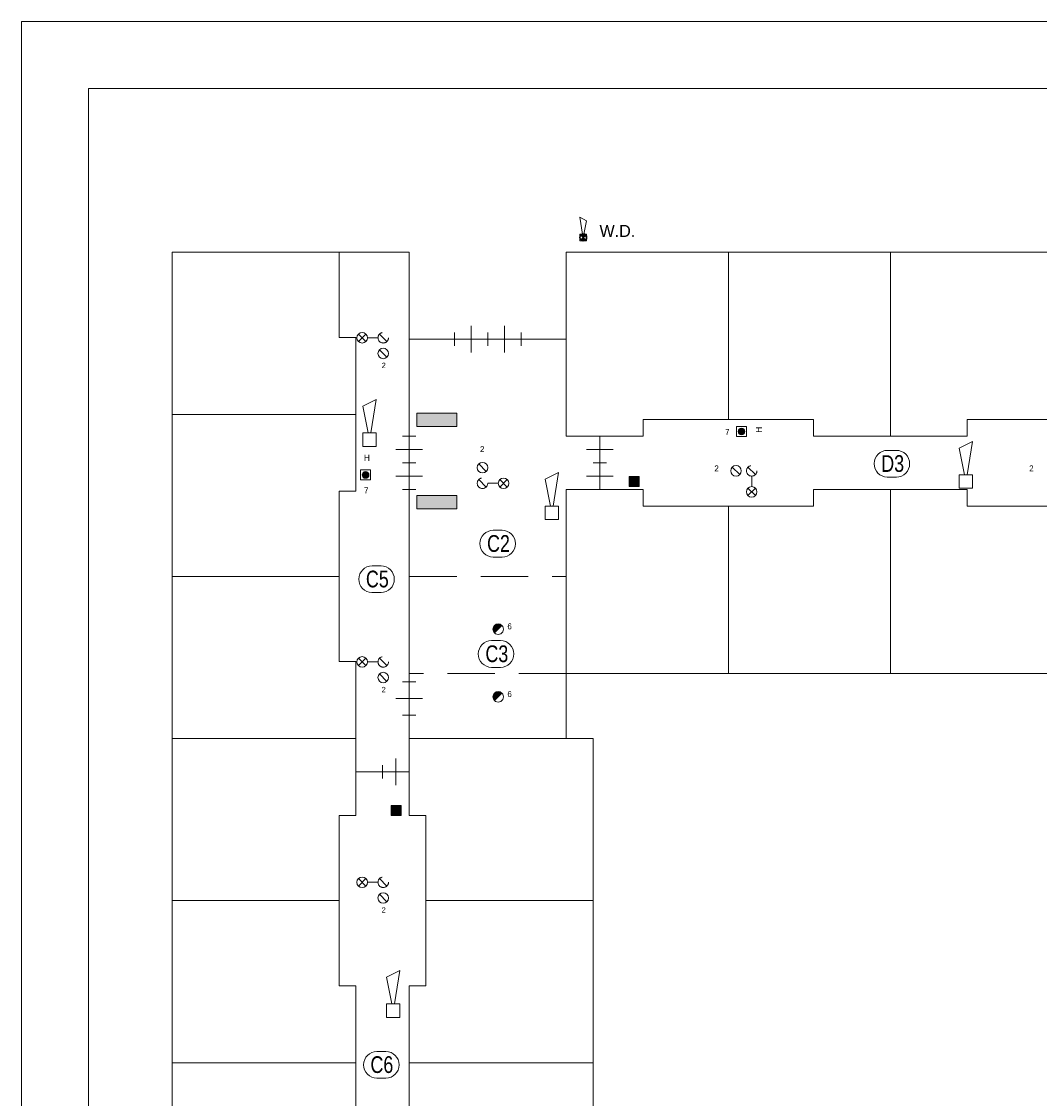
# Model space of a CAD drawing. Header units: millimetres. Extents: x -10 to 169, y 0 to 119.
# Tile 7 of 19: x 0 to 30, y 87 to 119. Entities that reach past the tile are written whole.
import ezdxf
from ezdxf.enums import TextEntityAlignment as Align

# ---------------------------------------------------------------- set-up
doc = ezdxf.new("R2010")
doc.units = ezdxf.units.MM
doc.linetypes.add('DGN2', pattern=[1.424392, 0.712196, -0.712196])
doc.linetypes.add('DGN3', pattern=[2.136588, 1.424392, -0.712196])
for name, color, linetype in [('19', 7, 'Continuous'), ('31', 7, 'Continuous'), ('52', 7, 'Continuous'), ('56', 7, 'Continuous'), ('BINNENMUUR', 7, 'Continuous'), ('BOUWKUNDE', 7, 'Continuous'), ('KADER', 7, 'Continuous'), ('SYMBOLEN', 7, 'Continuous')]:
    doc.layers.add(name, color=color, linetype=linetype)
doc.styles.add('dgn000', font='dgn000.shx')
doc.styles.add('dgn001', font='dgn001.shx')
doc.styles.add('dgn003', font='dgn003.shx')

# ---------------------------------------------------------------- blocks, each defined once
blk = doc.blocks.new('20228')
at = {"layer": 'BOUWKUNDE', "color": 1, "linetype": 'Continuous', "lineweight": 0}
for p, q in [((0.5, 0), (0.5, 0.4)), ((0, -0.2), (0, 0.2)), ((0, 0), (1, 0)), ((0.5, -0.4), (0.5, 0)), ((1, -0.2), (1, 0.2))]:
    blk.add_line(p, q, dxfattribs=at)
blk = doc.blocks.new('20229')
at = {"layer": 'BOUWKUNDE', "color": 1, "linetype": 'Continuous', "lineweight": 0}
for p, q in [((0.5, 0), (0.5, 0.4)), ((0, -0.2), (0, 0.2)), ((0, 0), (1, 0)), ((0.5, -0.4), (0.5, 0)), ((1, -0.2), (1, 0.2))]:
    blk.add_line(p, q, dxfattribs=at)
blk = doc.blocks.new('20238')
at = {"layer": 'BOUWKUNDE', "color": 1, "linetype": 'Continuous', "lineweight": 0}
for p, q in [((-0.2, 0), (0.2, 0)), ((0, 0), (0, -0.8)), ((-0.4, -0.4), (0, -0.4)), ((0, -0.4), (0.4, -0.4)), ((-0.2, -0.8), (0.2, -0.8))]:
    blk.add_line(p, q, dxfattribs=at)
blk = doc.blocks.new('20239')
at = {"layer": 'BOUWKUNDE', "color": 1, "linetype": 'Continuous', "lineweight": 0}
for p, q in [((-0.2, 0), (0.2, 0)), ((0, 0), (0, -0.8)), ((-0.4, -0.4), (0, -0.4)), ((0, -0.4), (0.4, -0.4)), ((-0.2, -0.8), (0.2, -0.8))]:
    blk.add_line(p, q, dxfattribs=at)
blk = doc.blocks.new('20242')
at = {"layer": 'BOUWKUNDE', "color": 1, "linetype": 'Continuous', "lineweight": 0}
for p, q in [((-0.2, 0), (0.2, 0)), ((0, 0), (0, -0.8)), ((-0.4, -0.4), (0, -0.4)), ((0, -0.4), (0.4, -0.4)), ((-0.2, -0.8), (0.2, -0.8))]:
    blk.add_line(p, q, dxfattribs=at)
blk = doc.blocks.new('20243')
at = {"layer": 'BOUWKUNDE', "color": 1, "linetype": 'Continuous', "lineweight": 0}
for p, q in [((-0.2, 0), (0.2, 0)), ((0, 0), (0, -0.8)), ((-0.4, -0.4), (0, -0.4)), ((0, -0.4), (0.4, -0.4)), ((-0.2, -0.8), (0.2, -0.8))]:
    blk.add_line(p, q, dxfattribs=at)
blk = doc.blocks.new('20244')
at = {"layer": 'BOUWKUNDE', "color": 1, "linetype": 'Continuous', "lineweight": 0}
for p, q in [((0.4, 0), (0.4, 0.4)), ((0, -0.2), (0, 0.2)), ((0, 0), (0.8, 0)), ((0.4, -0.4), (0.4, 0)), ((0.8, -0.2), (0.8, 0.2))]:
    blk.add_line(p, q, dxfattribs=at)
blk = doc.blocks.new('20252')
at = {"layer": 'BOUWKUNDE', "color": 1, "linetype": 'Continuous', "lineweight": 0}
for p, q in [((0.2, 1), (-0.2, 1)), ((0, 0), (0, 1)), ((0, 0.5), (-0.4, 0.5)), ((0.4, 0.5), (0, 0.5)), ((0.2, 0), (-0.2, 0))]:
    blk.add_line(p, q, dxfattribs=at)
blk = doc.blocks.new('EAF18')
at = {"layer": '56', "color": 1, "linetype": 'Continuous', "lineweight": 0, "flags": 128}
blk.add_lwpolyline([(-0.13, 0.4), (0.136, 0.4), (0.134, 0.4, -1), (0.134, -0.4), (0.136, -0.4), (-0.13, -0.4), (-0.134, -0.4, -0.994544), (-0.13, 0.4)], format="xyb", dxfattribs=at)
at = {"layer": '56', "color": 2, "linetype": 'Continuous', "lineweight": 13, "style": 'dgn003', "width": 0.8}
blk.add_text('C2', height=0.5, dxfattribs=at).set_placement((0.026, 0.006), align=Align.MIDDLE_CENTER)
blk = doc.blocks.new('EAF19')
at = {"layer": '56', "color": 1, "linetype": 'Continuous', "lineweight": 0, "flags": 128}
blk.add_lwpolyline([(-0.13, 0.4), (0.136, 0.4), (0.134, 0.4, -1), (0.134, -0.4), (0.136, -0.4), (-0.13, -0.4), (-0.134, -0.4, -0.994544), (-0.13, 0.4)], format="xyb", dxfattribs=at)
at = {"layer": '56', "color": 2, "linetype": 'Continuous', "lineweight": 13, "style": 'dgn003', "width": 0.8}
blk.add_text('C3', height=0.5, dxfattribs=at).set_placement((0.026, 0.006), align=Align.MIDDLE_CENTER)
blk = doc.blocks.new('EAF110')
at = {"layer": '56', "color": 1, "linetype": 'Continuous', "lineweight": 0, "flags": 128}
blk.add_lwpolyline([(-0.13, 0.4), (0.136, 0.4), (0.134, 0.4, -1), (0.134, -0.4), (0.136, -0.4), (-0.13, -0.4), (-0.134, -0.4, -0.994544), (-0.13, 0.4)], format="xyb", dxfattribs=at)
at = {"layer": '56', "color": 2, "linetype": 'Continuous', "lineweight": 13, "style": 'dgn003', "width": 0.8}
blk.add_text('C5', height=0.5, dxfattribs=at).set_placement((0.026, 0.006), align=Align.MIDDLE_CENTER)
blk = doc.blocks.new('EAF111')
at = {"layer": '56', "color": 1, "linetype": 'Continuous', "lineweight": 0, "flags": 128}
blk.add_lwpolyline([(-0.13, 0.4), (0.136, 0.4), (0.134, 0.4, -1), (0.134, -0.4), (0.136, -0.4), (-0.13, -0.4), (-0.134, -0.4, -0.994544), (-0.13, 0.4)], format="xyb", dxfattribs=at)
at = {"layer": '56', "color": 2, "linetype": 'Continuous', "lineweight": 13, "style": 'dgn003', "width": 0.8}
blk.add_text('C6', height=0.5, dxfattribs=at).set_placement((0.016, 0.006), align=Align.MIDDLE_CENTER)
blk = doc.blocks.new('EAF118')
at = {"layer": '56', "color": 1, "linetype": 'Continuous', "lineweight": 0, "flags": 128}
blk.add_lwpolyline([(-0.13, 0.4), (0.136, 0.4), (0.134, 0.4, -1), (0.134, -0.4), (0.136, -0.4), (-0.13, -0.4), (-0.134, -0.4, -0.994544), (-0.13, 0.4)], format="xyb", dxfattribs=at)
at = {"layer": '56', "color": 2, "linetype": 'Continuous', "lineweight": 13, "style": 'dgn003', "width": 0.8}
blk.add_text('D3', height=0.5, dxfattribs=at).set_placement((0.026, 0.006), align=Align.MIDDLE_CENTER)
blk = doc.blocks.new('AnonymousCell109')
at = {"layer": 'KADER', "color": 1, "linetype": 'Continuous', "lineweight": 0}
for p, q in [((-0.204, 0.123), (-0.426, 0.346)), ((-0.426, 0.123), (-0.204, 0.346)), ((0.426, 0.123), (0.204, 0.346)), ((0.158, 0.235), (-0.158, 0.235)), ((0.426, -0.346), (0.204, -0.123))]:
    blk.add_line(p, q, dxfattribs=at)
for centre in [(-0.315, 0.235), (0.315, -0.234)]:
    blk.add_circle(centre, 0.158, dxfattribs=at)
at = {"layer": 'KADER', "color": 1, "linetype": 'DGN2', "lineweight": 0}
blk.add_circle((0.315, 0.235), 0.157, dxfattribs=at)
blk = doc.blocks.new('AnonymousCell110')
at = {"layer": 'KADER', "color": 1, "linetype": 'Continuous', "lineweight": 0}
for p, q in [((-0.204, 0.123), (-0.426, 0.346)), ((-0.426, 0.123), (-0.204, 0.346)), ((0.426, 0.123), (0.204, 0.346)), ((0.158, 0.235), (-0.158, 0.235)), ((0.426, -0.346), (0.204, -0.123))]:
    blk.add_line(p, q, dxfattribs=at)
for centre in [(-0.315, 0.235), (0.315, -0.234)]:
    blk.add_circle(centre, 0.158, dxfattribs=at)
at = {"layer": 'KADER', "color": 1, "linetype": 'DGN2', "lineweight": 0}
blk.add_circle((0.315, 0.235), 0.157, dxfattribs=at)
blk = doc.blocks.new('AnonymousCell111')
at = {"layer": 'KADER', "color": 1, "linetype": 'Continuous', "lineweight": 0}
for p, q in [((-0.204, 0.123), (-0.426, 0.346)), ((-0.426, 0.123), (-0.204, 0.346)), ((0.426, 0.123), (0.204, 0.346)), ((0.158, 0.235), (-0.158, 0.235)), ((0.426, -0.346), (0.204, -0.123))]:
    blk.add_line(p, q, dxfattribs=at)
for centre in [(-0.315, 0.235), (0.315, -0.234)]:
    blk.add_circle(centre, 0.158, dxfattribs=at)
at = {"layer": 'KADER', "color": 1, "linetype": 'DGN2', "lineweight": 0}
blk.add_circle((0.315, 0.235), 0.157, dxfattribs=at)
blk = doc.blocks.new('EAD08')
at = {"layer": 'SYMBOLEN'}
h = blk.add_hatch(color=3, dxfattribs=at)
edge = h.paths.add_edge_path()
edge.add_arc((0, 0), 0.1, 0, 360)
at = {"layer": 'SYMBOLEN', "color": 3, "linetype": 'Continuous', "lineweight": 0}
blk.add_circle((0, 0), 0.1, dxfattribs=at)
blk = doc.blocks.new('AnonymousCell114')
at = {"layer": 'SYMBOLEN', "color": 1, "linetype": 'Continuous', "lineweight": 0, "flags": 128}
blk.add_lwpolyline([(0.184, 0.24), (-0.116, 0.24), (-0.116, -0.06), (0.184, -0.06), (0.184, 0.24)], dxfattribs=at)
at = {"color": 1, "linetype": 'Continuous', "lineweight": 0}
blk.add_blockref('EAD08', (0.034, 0.09), dxfattribs=at)
blk = doc.blocks.new('AnonymousCell115')
at = {"layer": 'KADER', "color": 1, "linetype": 'Continuous', "lineweight": 0}
for p, q in [((-0.426, 0.346), (-0.204, 0.123)), ((-0.426, -0.123), (-0.204, -0.346)), ((-0.158, -0.235), (0.158, -0.235)), ((0.204, -0.123), (0.426, -0.346)), ((0.426, -0.123), (0.204, -0.346))]:
    blk.add_line(p, q, dxfattribs=at)
for centre in [(-0.315, 0.234), (0.315, -0.235)]:
    blk.add_circle(centre, 0.158, dxfattribs=at)
at = {"layer": 'KADER', "color": 1, "linetype": 'DGN2', "lineweight": 0}
blk.add_circle((-0.315, -0.235), 0.157, dxfattribs=at)
blk = doc.blocks.new('200')
at = {"layer": 'BINNENMUUR', "color": 1, "linetype": 'Continuous', "lineweight": 0}
for p, q in [((0, -0.25), (0, 0.25)), ((4.7, -0.25), (4.7, 0.25))]:
    blk.add_line(p, q, dxfattribs=at)
at = {"layer": 'BINNENMUUR', "color": 1, "linetype": 'DGN3', "lineweight": 0}
blk.add_line((0, 0), (4.7, 0), dxfattribs=at)
blk = doc.blocks.new('2001')
at = {"layer": 'BINNENMUUR', "color": 1, "linetype": 'Continuous', "lineweight": 0}
for p, q in [((-4.7, 0.25), (-4.7, -0.25)), ((0, 0.25), (0, -0.25))]:
    blk.add_line(p, q, dxfattribs=at)
at = {"layer": 'BINNENMUUR', "color": 1, "linetype": 'DGN3', "lineweight": 0}
blk.add_line((0, 0), (-4.7, 0), dxfattribs=at)
blk = doc.blocks.new('AnonymousCell116')
at = {"layer": 'BINNENMUUR'}
h = blk.add_hatch(color=1, dxfattribs=at)
edge = h.paths.add_edge_path()
edge.add_arc((-0.114, -0.052), 0.158, 45.1393, 225.1182, ccw=False)
edge.add_line((-0.003, 0.06), (-0.003, 0.06))
edge.add_line((-0.003, 0.06), (-0.225, -0.163))
at = {"layer": 'BINNENMUUR', "color": 1, "linetype": 'Continuous', "lineweight": 0, "flags": 128}
blk.add_lwpolyline([(-0.225, -0.163, -0.999816), (-0.003, 0.06), (-0.003, 0.06), (-0.225, -0.163)], format="xyb", dxfattribs=at)
at = {"layer": 'KADER', "color": 1, "linetype": 'Continuous', "lineweight": 0}
blk.add_arc((-0.114, -0.052), 0.158, 225.1182, 45.1393, dxfattribs=at)
at = {"layer": 'BINNENMUUR', "color": 1, "linetype": 'Continuous', "lineweight": 0, "style": 'dgn001'}
blk.add_text('6', height=0.18, dxfattribs=at).set_placement((0.16, -0.059))
blk = doc.blocks.new('AnonymousCell117')
at = {"layer": 'BINNENMUUR'}
h = blk.add_hatch(color=1, dxfattribs=at)
edge = h.paths.add_edge_path()
edge.add_arc((-0.114, -0.052), 0.158, 45.1393, 225.1182, ccw=False)
edge.add_line((-0.003, 0.06), (-0.003, 0.06))
edge.add_line((-0.003, 0.06), (-0.225, -0.163))
at = {"layer": 'BINNENMUUR', "color": 1, "linetype": 'Continuous', "lineweight": 0, "flags": 128}
blk.add_lwpolyline([(-0.225, -0.163, -0.999816), (-0.003, 0.06), (-0.003, 0.06), (-0.225, -0.163)], format="xyb", dxfattribs=at)
at = {"layer": 'KADER', "color": 1, "linetype": 'Continuous', "lineweight": 0}
blk.add_arc((-0.114, -0.052), 0.158, 225.1182, 45.1393, dxfattribs=at)
at = {"layer": 'BINNENMUUR', "color": 1, "linetype": 'Continuous', "lineweight": 0, "style": 'dgn001'}
blk.add_text('6', height=0.18, dxfattribs=at).set_placement((0.16, -0.059))
blk = doc.blocks.new('EAD016')
at = {"layer": 'SYMBOLEN'}
h = blk.add_hatch(color=3, dxfattribs=at)
edge = h.paths.add_edge_path()
edge.add_arc((0, 0), 0.1, 0, 360)
at = {"layer": 'SYMBOLEN', "color": 3, "linetype": 'Continuous', "lineweight": 0}
blk.add_circle((0, 0), 0.1, dxfattribs=at)
blk = doc.blocks.new('AnonymousCell133')
at = {"layer": 'SYMBOLEN', "color": 1, "linetype": 'Continuous', "lineweight": 0, "flags": 128}
blk.add_lwpolyline([(0.184, 0.24), (-0.116, 0.24), (-0.116, -0.06), (0.184, -0.06), (0.184, 0.24)], dxfattribs=at)
at = {"color": 1, "linetype": 'Continuous', "lineweight": 0}
blk.add_blockref('EAD016', (0.034, 0.09), dxfattribs=at)
blk = doc.blocks.new('AnonymousCell134')
at = {"layer": 'KADER', "color": 1, "linetype": 'Continuous', "lineweight": 0}
for p, q in [((-0.346, 0.426), (-0.123, 0.204)), ((0.123, 0.426), (0.346, 0.204)), ((0.235, 0.158), (0.235, -0.158)), ((0.123, -0.204), (0.346, -0.426)), ((0.123, -0.426), (0.346, -0.204))]:
    blk.add_line(p, q, dxfattribs=at)
for centre in [(-0.234, 0.315), (0.235, -0.315)]:
    blk.add_circle(centre, 0.158, dxfattribs=at)
at = {"layer": 'KADER', "color": 1, "linetype": 'DGN2', "lineweight": 0}
blk.add_circle((0.235, 0.315), 0.157, dxfattribs=at)
blk = doc.blocks.new('ET07')
at = {"layer": '52'}
blk.add_hatch(color=3, dxfattribs=at).paths.add_polyline_path([(-0.6, 0), (0.6, 0), (0.6, 0.4), (-0.6, 0.4)])
at = {"layer": '52', "color": 3, "linetype": 'Continuous', "lineweight": 0, "flags": 128}
blk.add_lwpolyline([(-0.6, 0), (0.6, 0), (0.6, 0.4), (-0.6, 0.4), (-0.6, 0)], dxfattribs=at)
blk = doc.blocks.new('ET08')
at = {"layer": '52'}
blk.add_hatch(color=3, dxfattribs=at).paths.add_polyline_path([(-0.6, 0), (0.6, 0), (0.6, 0.4), (-0.6, 0.4)])
at = {"layer": '52', "color": 3, "linetype": 'Continuous', "lineweight": 0, "flags": 128}
blk.add_lwpolyline([(-0.6, 0), (0.6, 0), (0.6, 0.4), (-0.6, 0.4), (-0.6, 0)], dxfattribs=at)
blk = doc.blocks.new('EW431')
at = {"layer": '31', "color": 3, "linetype": 'Continuous', "lineweight": 0}
for p, q in [((-0.1, 0.6), (0.1, 0.5)), ((-0.02, 0.1), (-0.1, 0.6)), ((0.1, 0.5), (0.02, 0.1))]:
    blk.add_line(p, q, dxfattribs=at)
at = {"layer": '31', "color": 3, "linetype": 'Continuous', "lineweight": 0, "flags": 128}
blk.add_lwpolyline([(0.1, 0.1), (0.1, -0.1), (-0.1, -0.1), (-0.1, 0.1), (0.1, 0.1)], dxfattribs=at)
blk = doc.blocks.new('EK918')
at = {"layer": '19'}
h = blk.add_hatch(color=3, dxfattribs=at)
edge = h.paths.add_edge_path()
edge.add_arc((0, -0.001), 0.101, 45.5648, 134.4352)
edge.add_line((-0.071, 0.071), (-0.07, 0.07))
edge.add_line((-0.07, 0.07), (0, 0))
edge.add_line((0, 0), (0.071, 0.071))
h = blk.add_hatch(color=3, dxfattribs=at)
edge = h.paths.add_edge_path()
edge.add_line((0, 0), (-0.07, -0.07))
edge.add_line((-0.07, -0.07), (-0.071, -0.071))
edge.add_arc((0, 0.001), 0.101, 225.5648, 314.4352)
edge.add_line((0.071, -0.071), (0.07, -0.07))
edge.add_line((0.07, -0.07), (0, 0))
at = {"layer": '19', "color": 3, "linetype": 'Continuous', "lineweight": 30, "flags": 128}
for points in [[(0.071, 0.071, 0.408451), (-0.071, 0.071), (-0.07, 0.07), (0, 0), (0.071, 0.071)], [(0, 0), (-0.07, -0.07), (-0.071, -0.071, 0.408451), (0.071, -0.071), (0.07, -0.07), (0, 0)]]:
    blk.add_lwpolyline(points, format="xyb", dxfattribs=at)
at = {"layer": '19', "color": 3, "linetype": 'Continuous', "lineweight": 30}
blk.add_circle((0, 0), 0.1, dxfattribs=at)
blk = doc.blocks.new('AnonymousCell141')
at = {"color": 1, "linetype": 'Continuous', "lineweight": 0}
for name in ['EW431', 'EK918']:
    blk.add_blockref(name, (-0.005, -0.094), dxfattribs=at)
blk = doc.blocks.new('EW435')
at = {"layer": '31', "color": 3, "linetype": 'Continuous', "lineweight": 0}
for p, q in [((0.2, 1.2), (-0.2, 1)), ((-0.2, 1), (-0.04, 0.2)), ((0.04, 0.2), (0.2, 1.2))]:
    blk.add_line(p, q, dxfattribs=at)
at = {"layer": '31', "color": 3, "linetype": 'Continuous', "lineweight": 0, "flags": 128}
blk.add_lwpolyline([(-0.2, 0.2), (-0.2, -0.2), (0.2, -0.2), (0.2, 0.2), (-0.2, 0.2)], dxfattribs=at)
blk = doc.blocks.new('EW436')
at = {"layer": '31', "color": 3, "linetype": 'Continuous', "lineweight": 0}
for p, q in [((0.2, 1.2), (-0.2, 1)), ((-0.2, 1), (-0.04, 0.2)), ((0.04, 0.2), (0.2, 1.2))]:
    blk.add_line(p, q, dxfattribs=at)
at = {"layer": '31', "color": 3, "linetype": 'Continuous', "lineweight": 0, "flags": 128}
blk.add_lwpolyline([(-0.2, 0.2), (-0.2, -0.2), (0.2, -0.2), (0.2, 0.2), (-0.2, 0.2)], dxfattribs=at)
blk = doc.blocks.new('EW437')
at = {"layer": '31', "color": 3, "linetype": 'Continuous', "lineweight": 0}
for p, q in [((0.2, 1.2), (-0.2, 1)), ((-0.2, 1), (-0.04, 0.2)), ((0.04, 0.2), (0.2, 1.2))]:
    blk.add_line(p, q, dxfattribs=at)
at = {"layer": '31', "color": 3, "linetype": 'Continuous', "lineweight": 0, "flags": 128}
blk.add_lwpolyline([(-0.2, 0.2), (-0.2, -0.2), (0.2, -0.2), (0.2, 0.2), (-0.2, 0.2)], dxfattribs=at)
blk = doc.blocks.new('EW441')
at = {"layer": '31', "color": 3, "linetype": 'Continuous', "lineweight": 0}
for p, q in [((0.2, 1.2), (-0.2, 1)), ((-0.2, 1), (-0.04, 0.2)), ((0.04, 0.2), (0.2, 1.2))]:
    blk.add_line(p, q, dxfattribs=at)
at = {"layer": '31', "color": 3, "linetype": 'Continuous', "lineweight": 0, "flags": 128}
blk.add_lwpolyline([(-0.2, 0.2), (-0.2, -0.2), (0.2, -0.2), (0.2, 0.2), (-0.2, 0.2)], dxfattribs=at)
blk = doc.blocks.new('AnonymousCell107')
at = {"layer": 'BINNENMUUR'}
for points in [[(-12.219, 16.142), (-11.919, 16.142), (-11.919, 16.442), (-12.219, 16.442)], [(-19.338, 6.291), (-19.038, 6.291), (-19.038, 6.591), (-19.338, 6.591)]]:
    blk.add_hatch(color=1, dxfattribs=at).paths.add_polyline_path(points)
at = {"layer": 'BINNENMUUR', "color": 1, "linetype": 'Continuous', "lineweight": 0, "flags": 128}
for points in [[(-12.219, 16.142), (-11.919, 16.142), (-11.919, 16.442), (-12.219, 16.442), (-12.219, 16.142)], [(-19.338, 6.291), (-19.038, 6.291), (-19.038, 6.591), (-19.338, 6.591), (-19.338, 6.291)]]:
    blk.add_lwpolyline(points, dxfattribs=at)
at = {"layer": 'SYMBOLEN', "color": 1, "linetype": 'Continuous', "lineweight": 0}
for p, q in [((-9.25, 18.149), (-9.25, 23.149)), ((-4.4, 23.149), (-4.4, 17.649)), ((-18.8, 20.549), (-14.1, 20.549)), ((-25.9, 18.299), (-20.4, 18.299)), ((-14.1, 16.049), (-11.8, 16.049)), ((-11.8, 16.049), (-11.8, 15.549)), ((-6.7, 15.549), (-6.7, 16.049)), ((-6.7, 16.049), (-2.1, 16.049)), ((-4.4, 10.549), (-4.4, 16.049)), ((-2.1, 16.049), (-2.1, 15.549)), ((-11.8, 15.549), (-6.7, 15.549)), ((-9.25, 15.549), (-9.25, 10.549)), ((-2.1, 15.549), (3, 15.549)), ((-20.9, 13.449), (-25.9, 13.449)), ((-18.8, 10.549), (-18.8, 6.299)), ((-25.9, 8.599), (-20.4, 8.599)), ((-13.3, 8.599), (-18.8, 8.599)), ((-18.8, 7.599), (-20.4, 7.599)), ((-18.8, 6.299), (-18.3, 6.299)), ((-18.3, 6.299), (-18.3, 1.199)), ((-25.9, 3.749), (-20.9, 3.749)), ((-13.3, 3.749), (-18.3, 3.749)), ((-18.3, 1.199), (-18.8, 1.199)), ((-18.8, 1.199), (-18.8, -3.401)), ((-20.4, -1.101), (-25.9, -1.101)), ((-18.8, -1.101), (-13.3, -1.101))]:
    blk.add_line(p, q, dxfattribs=at)
at = {"layer": 'SYMBOLEN', "color": 1, "linetype": 'Continuous', "lineweight": 0, "flags": 128}
for points in [[(-18.8, 10.549), (-18.8, 23.149), (-25.9, 23.149), (-25.9, -15.651), (-24.7, -15.651), (-24.7, -22.955), (14.1, -22.955), (14.1, -17.451)], [(-20.9, 23.149), (-20.9, 20.599), (-20.4, 20.599), (-20.4, 15.999), (-20.9, 15.999), (-20.9, 10.899), (-20.4, 10.899), (-20.4, 6.299), (-20.9, 6.299), (-20.9, 1.199), (-20.4, 1.199), (-20.4, -3.401), (-20.9, -3.401), (-20.9, -8.501), (-20.4, -8.501), (-20.4, -13.101), (-20.9, -13.101), (-20.9, -15.651)], [(18.8, -10.351), (18.8, -22.951), (25.9, -22.951), (25.9, 15.849), (24.7, 15.849), (24.7, 23.153), (-14.1, 23.153), (-14.1, 17.649)], [(-14.1, 17.649), (-11.8, 17.649), (-11.8, 18.149), (-6.7, 18.149), (-6.7, 17.649), (-2.1, 17.649), (-2.1, 18.149), (3, 18.149), (3, 17.649), (7.6, 17.649), (7.6, 18.149), (12.7, 18.149), (12.7, 17.649), (17.3, 17.649), (17.3, 18.149), (22.4, 18.149), (22.4, 17.649), (24.7, 17.649)], [(-14.1, 16.049), (-14.1, 8.599), (-13.3, 8.599), (-13.3, -10.801), (-10.15, -10.801), (-10.15, -10.351), (14.1, -10.351)], [(14.1, -15.851), (14.1, -8.401), (13.3, -8.401), (13.3, 10.999), (10.15, 10.999), (10.15, 10.549), (-14.1, 10.549)]]:
    blk.add_lwpolyline(points, dxfattribs=at)
at = {"color": 1, "linetype": 'Continuous', "lineweight": 0}
for name, p in [('AnonymousCell141', (-13.587, 23.689)), ('20228', (-17.45, 20.549)), ('20229', (-16.45, 20.549)), ('AnonymousCell109', (-19.894, 20.356)), ('EW441', (-19.99, 17.542)), ('ET08', (-17.973, 17.931)), ('AnonymousCell133', (-8.892, 17.694)), ('20242', (-18.8, 17.649)), ('20238', (-13.1, 17.649)), ('EW435', (-2.148, 16.288)), ('EAF118', (-4.36, 16.822)), ('20243', (-18.8, 16.849)), ('AnonymousCell115', (-16.294, 16.471)), ('20239', (-13.1, 16.849)), ('AnonymousCell134', (-8.788, 16.294)), ('AnonymousCell114', (-20.14, 16.395)), ('EW436', (-14.537, 15.356)), ('ET07', (-17.973, 15.471)), ('EAF18', (-16.156, 14.429)), ('EAF110', (-19.782, 13.366)), ('200', (-18.8, 13.449)), ('AnonymousCell116', (-16.024, 11.925)), ('EAF19', (-16.205, 11.129)), ('AnonymousCell110', (-19.894, 10.656)), ('2001', (-14.1, 10.549)), ('20252', (-18.8, 9.299)), ('AnonymousCell117', (-16.024, 9.898)), ('20244', (-19.6, 7.599)), ('AnonymousCell111', (-19.894, 4.061)), ('EW437', (-19.285, 0.455)), ('EAF111', (-19.636, -1.165))]:
    blk.add_blockref(name, p, dxfattribs=at)
at = {"layer": 'SYMBOLEN', "color": 1, "linetype": 'Continuous', "lineweight": 0}
for s, height, style, p in [('W.D.', 0.36, 'dgn001', (-13.107, 23.608)), ('7', 0.18, 'dgn001', (-9.349, 17.681)), ('H', 0.18, 'dgn001', (-20.154, 16.908)), ('2', 0.18, 'dgn001', (-16.683, 17.169)), ('2', 0.18, 'dgn000', (-9.671, 16.591)), ('2', 0.18, 'dgn000', (-0.249, 16.591)), ('7', 0.18, 'dgn001', (-20.154, 15.939))]:
    blk.add_text(s, height=height, dxfattribs=dict(at, style=style)).set_placement(p)
at = {"layer": 'SYMBOLEN', "color": 1, "linetype": 'DGN2', "lineweight": 0, "style": 'dgn001'}
for p in [(-19.627, 19.684), (-19.627, 9.984), (-19.627, 3.389)]:
    blk.add_text('2', height=0.16, dxfattribs=at).set_placement(p)
at = {"layer": 'SYMBOLEN', "color": 1, "linetype": 'Continuous', "lineweight": 0, "style": 'dgn001'}
blk.add_text('H', height=0.18, rotation=90, dxfattribs=at).set_placement((-8.249, 17.754))
blk = doc.blocks.new('A1')
at = {"layer": 'KADER', "color": 1, "linetype": 'Continuous', "lineweight": 0}
for p, q in [((168.528, 119.032), (0, 119.032)), ((0, 119.032), (0, 0))]:
    blk.add_line(p, q, dxfattribs=at)
at = {"layer": 'KADER', "color": 5, "linetype": 'Continuous', "lineweight": 0, "flags": 128}
blk.add_lwpolyline([(2.004, 2.004), (166.525, 2.004), (166.525, 117.028), (2.004, 117.028), (2.004, 2.004)], dxfattribs=at)
blk = doc.blocks.new('AnonymousCell142')
at = {"color": 1, "linetype": 'Continuous', "lineweight": 0}
blk.add_blockref('A1', (-84.264, -59.516), dxfattribs=at)

msp = doc.modelspace()

# ---------------------------------------------------------------- block references
at = {"color": 1, "linetype": 'Continuous', "lineweight": 0}
for name, p in [('AnonymousCell142', (84.264, 59.516)), ('AnonymousCell107', (30.403, 88.978))]:
    msp.add_blockref(name, p, dxfattribs=at)

doc.saveas('drawing.dxf')
